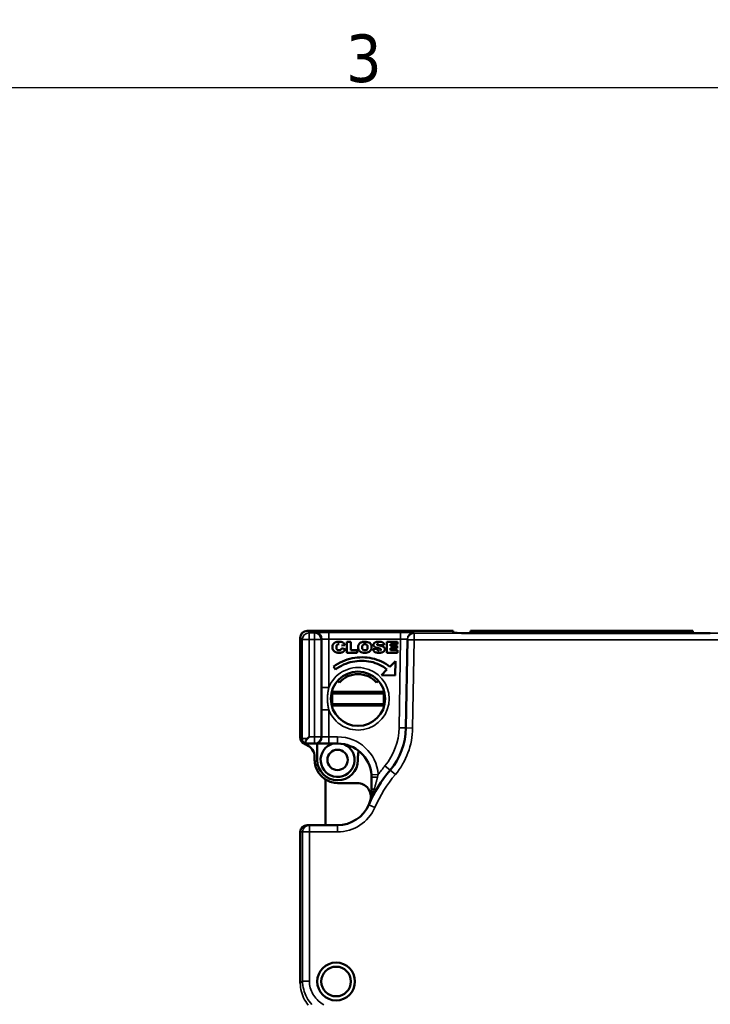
# Model space of a CAD drawing. Header units: millimetres. Extents: x 0 to 420, y 0 to 297.
# Tile 13 of 15: x 220 to 271, y 220 to 292. Entities that reach past the tile are written whole.
import ezdxf

# ---------------------------------------------------------------- set-up
doc = ezdxf.new("R2010")
doc.units = ezdxf.units.MM
doc.layers.get('0').update_dxf_attribs({"lineweight": 25})
for name, color, linetype, lineweight in [('Geometria schizzo (ISO)', 7, 'Continuous', 25), ('Simbolo (ISO)', 7, 'Continuous', 25), ('Visibile (ISO)', 7, 'Continuous', 50), ('Visibile sottile (ISO)', 7, 'Continuous', 35)]:
    doc.layers.add(name, color=color, linetype=linetype, lineweight=lineweight)
doc.styles.add('DEFAULT-ISO', font='TAHOMA.TTF')

# ---------------------------------------------------------------- blocks, each defined once
blk = doc.blocks.new('Bordi Default Border')
at = {"layer": 'Geometria schizzo (ISO)', "flags": 128}
blk.add_lwpolyline([(10, 10), (10, 287), (410, 287), (410, 10), (10, 10)], dxfattribs=at)
at = {"layer": 'Simbolo (ISO)', "insert": (243.911, 287.326), "char_height": 3.5, "attachment_point": 7, "style": 'DEFAULT-ISO'}
blk.add_mtext('3', dxfattribs=at)

msp = doc.modelspace()

# ---------------------------------------------------------------- linework, layer by layer
at = {"layer": 'Visibile (ISO)'}
for p, q in [((240.549, 246.496), (240.549, 239.13)), ((241.049, 246.996), (251.794, 246.996)), ((241.609, 246.899), (241.608, 246.926)), ((241.608, 246.926), (248.441, 246.926)), ((241.609, 246.899), (248.441, 246.899)), ((248.432, 246.391), (248.431, 246.339)), ((248.441, 246.926), (248.441, 246.899)), ((251.794, 246.849), (251.794, 246.996)), ((251.794, 246.996), (251.794, 246.996)), ((252.794, 246.84), (270.729, 246.84)), ((253.068, 246.84), (253.07, 246.855)), ((253.07, 246.855), (253.076, 246.89)), ((269.451, 246.855), (253.07, 246.855)), ((253.076, 246.89), (253.076, 246.996)), ((253.076, 246.996), (269.445, 246.996)), ((269.445, 246.89), (269.445, 246.996)), ((269.445, 246.89), (269.451, 246.855)), ((269.451, 246.855), (269.454, 246.84)), ((243.835, 245.957), (243.578, 245.911)), ((243.59, 245.725), (243.847, 245.66)), ((243.975, 246.194), (243.975, 245.394)), ((244.267, 246.194), (243.975, 246.194)), ((244.267, 245.589), (244.267, 246.194)), ((246.194, 245.677), (245.902, 245.661)), ((246.23, 245.94), (246.731, 245.964)), ((246.907, 246.194), (246.907, 245.394)), ((247.701, 246.194), (246.907, 246.194)), ((247.199, 246.009), (247.701, 246.009)), ((247.199, 245.891), (247.199, 246.009)), ((247.666, 245.891), (247.199, 245.891)), ((247.199, 245.725), (247.666, 245.725)), ((247.199, 245.579), (247.199, 245.725)), ((247.666, 245.725), (247.666, 245.891)), ((247.701, 246.009), (247.701, 246.194)), ((248.431, 246.339), (248.318, 239.858)), ((243.975, 245.394), (244.734, 245.394)), ((244.734, 245.589), (244.267, 245.589)), ((244.734, 245.394), (244.734, 245.589)), ((246.907, 245.394), (247.712, 245.394)), ((247.712, 245.579), (247.199, 245.579)), ((247.712, 245.394), (247.712, 245.579)), ((242.98, 244.375), (243.127, 244.155)), ((247.548, 244.775), (247.135, 244.359)), ((247.529, 243.715), (247.548, 244.775)), ((246.927, 244.149), (246.516, 243.733)), ((246.516, 243.733), (247.529, 243.715)), ((243.435, 243.202), (243.303, 243.334)), ((246.285, 243.334), (246.154, 243.202)), ((242.894, 242.506), (242.894, 241.496)), ((246.694, 242.506), (242.894, 242.506)), ((242.894, 242.401), (246.694, 242.401)), ((246.694, 241.496), (246.694, 242.506)), ((242.894, 241.601), (246.694, 241.601)), ((246.694, 241.496), (242.894, 241.496)), ((241.193, 239.201), (241.076, 239.084)), ((240.822, 238.701), (240.799, 238.701)), ((240.831, 238.701), (240.872, 238.701)), ((240.872, 238.701), (241.585, 238.701)), ((240.936, 238.644), (240.937, 238.644)), ((241.585, 238.701), (241.645, 238.701)), ((242.645, 238.701), (241.645, 238.701)), ((241.794, 238.701), (241.794, 237.501)), ((242.645, 238.701), (243.294, 238.701)), ((241.604, 237.701), (241.604, 237.501)), ((244.794, 237.758), (244.794, 237.501)), ((242.394, 236.071), (242.394, 232.701)), ((244.74, 235.801), (243.304, 235.801)), ((245.794, 236.201), (245.794, 235.201)), ((241.215, 232.701), (241.044, 232.701)), ((243.294, 232.701), (241.215, 232.701)), ((240.549, 221.065), (240.549, 232.205))]:
    msp.add_line(p, q, dxfattribs=at)
at = {"layer": 'Visibile (ISO)', "flags": 128}
for points in [[(243.156, 245.421), (243.129, 245.432), (243.103, 245.446), (243.078, 245.461), (243.054, 245.479), (243.032, 245.5), (243.01, 245.522), (242.989, 245.547), (242.97, 245.573), (242.954, 245.602), (242.94, 245.633), (242.929, 245.666), (242.921, 245.701), (242.915, 245.738), (242.913, 245.777), (242.913, 245.818), (242.916, 245.856), (242.921, 245.893), (242.93, 245.929), (242.941, 245.962), (242.955, 245.993), (242.972, 246.022), (242.991, 246.049), (243.014, 246.074), (243.039, 246.098)], [(243.039, 246.098), (243.049, 246.106), (243.06, 246.114), (243.072, 246.122), (243.084, 246.13), (243.096, 246.137), (243.108, 246.144), (243.121, 246.15), (243.135, 246.156), (243.148, 246.162), (243.162, 246.167), (243.177, 246.172), (243.191, 246.177), (243.207, 246.181), (243.222, 246.185), (243.238, 246.188), (243.254, 246.191), (243.271, 246.194), (243.287, 246.197), (243.305, 246.199), (243.322, 246.2), (243.34, 246.202), (243.359, 246.203), (243.377, 246.203), (243.396, 246.204)], [(243.404, 246.018), (243.381, 246.017), (243.359, 246.014), (243.339, 246.01), (243.32, 246.004), (243.302, 245.996), (243.286, 245.987), (243.27, 245.976), (243.256, 245.963), (243.244, 245.949), (243.232, 245.932), (243.223, 245.913), (243.216, 245.891), (243.21, 245.867), (243.207, 245.841), (243.205, 245.812), (243.205, 245.782), (243.206, 245.753), (243.209, 245.727), (243.213, 245.703), (243.218, 245.681), (243.225, 245.662), (243.233, 245.645), (243.243, 245.63), (243.254, 245.618)], [(243.396, 246.204), (243.426, 246.203), (243.455, 246.202), (243.483, 246.199), (243.509, 246.196), (243.535, 246.192), (243.559, 246.188), (243.582, 246.182), (243.605, 246.176), (243.626, 246.169), (243.646, 246.161), (243.664, 246.152), (243.682, 246.142), (243.699, 246.131), (243.715, 246.12), (243.73, 246.108), (243.745, 246.094), (243.759, 246.08), (243.772, 246.065), (243.784, 246.05), (243.796, 246.033), (243.807, 246.015), (243.817, 245.997), (243.826, 245.977), (243.835, 245.957)], [(243.525, 245.609), (243.529, 245.612), (243.532, 245.616), (243.536, 245.619), (243.539, 245.623), (243.542, 245.627), (243.546, 245.631), (243.549, 245.635), (243.552, 245.639), (243.555, 245.644), (243.558, 245.648), (243.561, 245.653), (243.563, 245.658), (243.566, 245.663), (243.569, 245.668), (243.571, 245.673), (243.574, 245.678), (243.576, 245.684), (243.578, 245.689), (243.58, 245.695), (243.582, 245.701), (243.584, 245.707), (243.586, 245.713), (243.588, 245.719), (243.59, 245.725)], [(245.299, 246.204), (245.247, 246.202), (245.198, 246.198), (245.152, 246.191), (245.108, 246.181), (245.067, 246.168), (245.029, 246.153), (244.993, 246.135), (244.96, 246.114), (244.93, 246.09), (244.902, 246.064), (244.878, 246.035), (244.858, 246.005), (244.84, 245.972), (244.826, 245.937), (244.816, 245.9), (244.809, 245.861), (244.805, 245.819), (244.805, 245.776), (244.808, 245.734), (244.814, 245.695), (244.823, 245.658), (244.836, 245.623), (244.851, 245.591), (244.87, 245.561)], [(244.87, 245.561), (244.917, 245.507), (244.971, 245.463), (245.034, 245.429), (245.107, 245.405), (245.19, 245.39), (245.285, 245.384), (245.385, 245.387), (245.474, 245.399), (245.553, 245.422), (245.62, 245.455), (245.677, 245.496), (245.723, 245.545), (245.759, 245.603), (245.783, 245.672), (245.795, 245.75), (245.796, 245.838), (245.782, 245.919), (245.754, 245.991), (245.712, 246.054), (245.655, 246.107), (245.585, 246.149), (245.502, 246.179), (245.406, 246.197), (245.299, 246.204)], [(245.301, 245.569), (245.278, 245.57), (245.257, 245.572), (245.237, 245.576), (245.217, 245.581), (245.199, 245.588), (245.183, 245.597), (245.167, 245.607), (245.153, 245.619), (245.14, 245.633), (245.129, 245.649), (245.119, 245.667), (245.111, 245.687), (245.105, 245.709), (245.1, 245.733), (245.098, 245.76), (245.097, 245.789), (245.097, 245.818), (245.1, 245.846), (245.104, 245.871), (245.11, 245.894), (245.118, 245.915), (245.127, 245.934), (245.139, 245.951), (245.152, 245.965)], [(245.152, 245.965), (245.156, 245.969), (245.161, 245.973), (245.166, 245.977), (245.171, 245.981), (245.176, 245.985), (245.182, 245.988), (245.187, 245.991), (245.192, 245.994), (245.198, 245.997), (245.204, 246), (245.21, 246.002), (245.216, 246.004), (245.222, 246.007), (245.228, 246.009), (245.235, 246.01), (245.241, 246.012), (245.248, 246.013), (245.255, 246.015), (245.262, 246.016), (245.269, 246.016), (245.276, 246.017), (245.283, 246.018), (245.291, 246.018), (245.298, 246.018)], [(245.298, 246.018), (245.306, 246.018), (245.314, 246.018), (245.321, 246.017), (245.329, 246.017), (245.336, 246.016), (245.343, 246.015), (245.351, 246.013), (245.357, 246.012), (245.364, 246.011), (245.371, 246.009), (245.377, 246.007), (245.384, 246.005), (245.39, 246.003), (245.396, 246), (245.402, 245.998), (245.408, 245.995), (245.414, 245.992), (245.419, 245.989), (245.425, 245.985), (245.43, 245.982), (245.435, 245.978), (245.44, 245.974), (245.445, 245.97), (245.45, 245.966)], [(245.45, 245.966), (245.464, 245.95), (245.477, 245.932), (245.487, 245.911), (245.495, 245.888), (245.501, 245.862), (245.504, 245.834), (245.505, 245.803), (245.504, 245.773), (245.502, 245.745), (245.498, 245.719), (245.493, 245.696), (245.487, 245.675), (245.478, 245.656), (245.469, 245.64), (245.458, 245.625), (245.445, 245.613), (245.431, 245.603), (245.416, 245.594), (245.4, 245.586), (245.382, 245.58), (245.364, 245.575), (245.344, 245.572), (245.323, 245.57), (245.301, 245.569)], [(245.979, 246.086), (245.971, 246.075), (245.964, 246.063), (245.957, 246.051), (245.952, 246.039), (245.947, 246.027), (245.943, 246.015), (245.94, 246.002), (245.938, 245.99), (245.937, 245.977), (245.938, 245.964), (245.938, 245.952), (245.94, 245.94), (245.942, 245.928), (245.946, 245.916), (245.95, 245.905), (245.954, 245.894), (245.96, 245.884), (245.966, 245.874), (245.973, 245.864), (245.981, 245.854), (245.99, 245.845), (245.999, 245.836), (246.01, 245.827), (246.021, 245.819)], [(246.34, 246.204), (246.316, 246.203), (246.292, 246.203), (246.27, 246.201), (246.248, 246.2), (246.227, 246.198), (246.208, 246.195), (246.189, 246.192), (246.17, 246.189), (246.153, 246.185), (246.137, 246.181), (246.121, 246.177), (246.107, 246.172), (246.093, 246.166), (246.079, 246.161), (246.067, 246.155), (246.055, 246.148), (246.043, 246.142), (246.033, 246.135), (246.022, 246.127), (246.013, 246.12), (246.003, 246.112), (245.995, 246.104), (245.987, 246.095), (245.979, 246.086)], [(246.021, 245.819), (246.028, 245.814), (246.035, 245.809), (246.043, 245.804), (246.051, 245.799), (246.06, 245.795), (246.069, 245.79), (246.078, 245.786), (246.088, 245.781), (246.098, 245.777), (246.109, 245.773), (246.12, 245.768), (246.131, 245.764), (246.143, 245.76), (246.155, 245.757), (246.167, 245.753), (246.18, 245.749), (246.193, 245.746), (246.207, 245.742), (246.221, 245.739), (246.235, 245.735), (246.25, 245.732), (246.265, 245.729), (246.281, 245.726), (246.297, 245.723)], [(246.351, 245.54), (246.341, 245.54), (246.331, 245.541), (246.321, 245.542), (246.312, 245.543), (246.303, 245.545), (246.294, 245.547), (246.286, 245.55), (246.277, 245.553), (246.27, 245.557), (246.262, 245.561), (246.255, 245.566), (246.248, 245.571), (246.241, 245.576), (246.235, 245.582), (246.229, 245.588), (246.223, 245.595), (246.218, 245.603), (246.214, 245.611), (246.209, 245.62), (246.205, 245.63), (246.202, 245.64), (246.199, 245.652), (246.196, 245.664), (246.194, 245.677)], [(246.303, 246.057), (246.296, 246.057), (246.289, 246.056), (246.282, 246.056), (246.275, 246.055), (246.268, 246.054), (246.261, 246.052), (246.254, 246.05), (246.247, 246.048), (246.241, 246.045), (246.235, 246.041), (246.229, 246.037), (246.224, 246.032), (246.219, 246.027), (246.214, 246.021), (246.211, 246.015), (246.208, 246.009), (246.206, 246.002), (246.206, 245.994), (246.207, 245.987), (246.209, 245.981), (246.213, 245.975), (246.218, 245.969), (246.223, 245.965), (246.229, 245.961)], [(246.33, 245.931), (246.324, 245.933), (246.317, 245.934), (246.311, 245.935), (246.306, 245.936), (246.3, 245.937), (246.295, 245.938), (246.289, 245.939), (246.284, 245.941), (246.279, 245.942), (246.275, 245.943), (246.27, 245.944), (246.266, 245.945), (246.262, 245.947), (246.258, 245.948), (246.254, 245.949), (246.251, 245.95), (246.247, 245.952), (246.244, 245.953), (246.241, 245.954), (246.239, 245.955), (246.236, 245.957), (246.234, 245.958), (246.231, 245.959), (246.229, 245.961)], [(246.297, 245.723), (246.306, 245.721), (246.316, 245.719), (246.325, 245.717), (246.334, 245.715), (246.342, 245.713), (246.35, 245.711), (246.358, 245.71), (246.366, 245.708), (246.373, 245.706), (246.38, 245.704), (246.386, 245.702), (246.393, 245.7), (246.399, 245.698), (246.405, 245.696), (246.41, 245.694), (246.415, 245.692), (246.42, 245.69), (246.424, 245.688), (246.428, 245.686), (246.432, 245.685), (246.436, 245.683), (246.439, 245.681), (246.442, 245.679), (246.445, 245.677)], [(246.728, 245.773), (246.722, 245.782), (246.715, 245.79), (246.707, 245.798), (246.698, 245.806), (246.689, 245.813), (246.679, 245.821), (246.669, 245.828), (246.658, 245.835), (246.646, 245.842), (246.634, 245.848), (246.621, 245.854), (246.607, 245.86), (246.593, 245.866), (246.577, 245.872), (246.559, 245.878), (246.54, 245.884), (246.519, 245.89), (246.496, 245.896), (246.472, 245.902), (246.447, 245.908), (246.42, 245.914), (246.391, 245.92), (246.361, 245.925), (246.33, 245.931)], [(246.731, 245.964), (246.728, 245.984), (246.723, 246.003), (246.718, 246.021), (246.711, 246.039), (246.704, 246.055), (246.695, 246.071), (246.685, 246.085), (246.674, 246.099), (246.662, 246.112), (246.649, 246.124), (246.634, 246.135), (246.619, 246.145), (246.602, 246.154), (246.585, 246.162), (246.566, 246.17), (246.546, 246.177), (246.524, 246.183), (246.501, 246.188), (246.478, 246.193), (246.452, 246.197), (246.426, 246.2), (246.399, 246.202), (246.37, 246.203), (246.34, 246.204)], [(246.445, 245.677), (246.45, 245.672), (246.455, 245.667), (246.459, 245.663), (246.462, 245.658), (246.466, 245.653), (246.468, 245.648), (246.47, 245.643), (246.472, 245.638), (246.473, 245.633), (246.474, 245.628), (246.474, 245.622), (246.474, 245.617), (246.474, 245.612), (246.473, 245.607), (246.472, 245.602), (246.47, 245.597), (246.468, 245.593), (246.466, 245.588), (246.463, 245.584), (246.459, 245.58), (246.456, 245.575), (246.452, 245.571), (246.447, 245.568), (246.442, 245.564)], [(246.574, 245.417), (246.595, 245.425), (246.614, 245.434), (246.633, 245.444), (246.651, 245.454), (246.667, 245.466), (246.682, 245.478), (246.696, 245.492), (246.709, 245.506), (246.721, 245.521), (246.732, 245.537), (246.741, 245.552), (246.749, 245.569), (246.755, 245.585), (246.76, 245.602), (246.764, 245.62), (246.766, 245.638), (246.766, 245.656), (246.766, 245.674), (246.763, 245.691), (246.76, 245.709), (246.754, 245.725), (246.747, 245.742), (246.739, 245.758), (246.728, 245.773)], [(242.98, 244.375), (243.14, 244.484), (243.306, 244.583), (243.475, 244.672), (243.649, 244.753), (243.825, 244.823), (244.004, 244.884), (244.186, 244.936), (244.369, 244.978), (244.553, 245.011), (244.738, 245.035), (244.924, 245.048), (245.109, 245.053), (245.293, 245.047), (245.477, 245.033), (245.658, 245.008), (245.838, 244.974), (246.014, 244.931), (246.188, 244.878), (246.358, 244.815), (246.523, 244.743), (246.684, 244.662), (246.84, 244.57), (246.991, 244.47), (247.135, 244.359)], [(243.764, 245.506), (243.749, 245.491), (243.732, 245.476), (243.714, 245.462), (243.696, 245.45), (243.676, 245.438), (243.656, 245.428), (243.635, 245.419), (243.612, 245.41), (243.589, 245.403), (243.563, 245.397), (243.536, 245.392), (243.507, 245.389), (243.476, 245.386), (243.444, 245.384), (243.41, 245.384), (243.377, 245.384), (243.344, 245.386), (243.313, 245.388), (243.283, 245.391), (243.255, 245.395), (243.228, 245.4), (243.202, 245.406), (243.178, 245.413), (243.156, 245.421)], [(243.254, 245.618), (243.258, 245.613), (243.263, 245.61), (243.267, 245.606), (243.272, 245.602), (243.277, 245.599), (243.281, 245.596), (243.287, 245.593), (243.292, 245.59), (243.297, 245.588), (243.302, 245.585), (243.308, 245.583), (243.314, 245.581), (243.32, 245.579), (243.326, 245.577), (243.332, 245.576), (243.338, 245.574), (243.344, 245.573), (243.351, 245.572), (243.358, 245.571), (243.364, 245.57), (243.371, 245.57), (243.379, 245.57), (243.386, 245.569), (243.393, 245.569)], [(243.393, 245.569), (243.4, 245.569), (243.408, 245.57), (243.414, 245.57), (243.421, 245.57), (243.428, 245.571), (243.434, 245.571), (243.441, 245.572), (243.447, 245.573), (243.453, 245.574), (243.459, 245.576), (243.464, 245.577), (243.47, 245.579), (243.475, 245.581), (243.481, 245.582), (243.486, 245.584), (243.491, 245.587), (243.496, 245.589), (243.5, 245.591), (243.505, 245.594), (243.509, 245.597), (243.513, 245.599), (243.517, 245.602), (243.521, 245.605), (243.525, 245.609)], [(243.847, 245.66), (243.844, 245.652), (243.842, 245.644), (243.84, 245.637), (243.837, 245.63), (243.834, 245.622), (243.832, 245.615), (243.829, 245.608), (243.826, 245.601), (243.823, 245.595), (243.82, 245.588), (243.817, 245.581), (243.813, 245.575), (243.81, 245.569), (243.806, 245.562), (243.802, 245.556), (243.799, 245.55), (243.795, 245.544), (243.791, 245.539), (243.787, 245.533), (243.782, 245.527), (243.778, 245.522), (243.774, 245.517), (243.769, 245.511), (243.764, 245.506)], [(245.902, 245.661), (245.903, 245.651), (245.905, 245.641), (245.907, 245.632), (245.909, 245.622), (245.911, 245.613), (245.914, 245.603), (245.917, 245.594), (245.92, 245.585), (245.923, 245.576), (245.927, 245.568), (245.931, 245.559), (245.935, 245.551), (245.94, 245.542), (245.945, 245.534), (245.95, 245.526), (245.955, 245.519), (245.961, 245.511), (245.967, 245.503), (245.973, 245.496), (245.979, 245.489), (245.986, 245.482), (245.993, 245.475), (246.001, 245.468), (246.008, 245.462)], [(246.008, 245.462), (246.021, 245.452), (246.035, 245.443), (246.051, 245.434), (246.067, 245.426), (246.085, 245.419), (246.104, 245.413), (246.125, 245.407), (246.147, 245.402), (246.17, 245.397), (246.194, 245.393), (246.219, 245.39), (246.246, 245.387), (246.274, 245.386), (246.304, 245.384), (246.334, 245.384), (246.366, 245.384), (246.396, 245.385), (246.425, 245.387), (246.453, 245.39), (246.48, 245.393), (246.505, 245.398), (246.529, 245.403), (246.552, 245.409), (246.574, 245.417)], [(246.927, 244.149), (246.797, 244.252), (246.66, 244.347), (246.518, 244.432), (246.372, 244.508), (246.22, 244.576), (246.065, 244.634), (245.906, 244.684), (245.743, 244.724), (245.579, 244.756), (245.412, 244.778), (245.243, 244.792), (245.074, 244.797), (244.903, 244.792), (244.733, 244.779), (244.563, 244.757), (244.394, 244.726), (244.226, 244.686), (244.059, 244.637), (243.895, 244.579), (243.734, 244.512), (243.576, 244.436), (243.422, 244.351), (243.272, 244.258), (243.127, 244.155)], [(243.372, 243.363), (243.37, 243.362), (243.369, 243.362), (243.367, 243.362), (243.365, 243.362), (243.363, 243.362), (243.361, 243.362), (243.36, 243.362), (243.358, 243.362), (243.356, 243.362), (243.354, 243.362), (243.352, 243.362), (243.351, 243.362), (243.349, 243.362), (243.347, 243.362), (243.345, 243.362), (243.343, 243.362), (243.341, 243.362), (243.34, 243.362), (243.338, 243.362), (243.336, 243.362), (243.334, 243.362), (243.333, 243.362), (243.331, 243.362), (243.329, 243.362)], [(243.435, 243.202), (243.435, 243.207), (243.435, 243.211), (243.434, 243.215), (243.434, 243.219), (243.434, 243.223), (243.434, 243.228), (243.434, 243.232), (243.434, 243.236), (243.434, 243.24), (243.434, 243.244), (243.434, 243.248), (243.433, 243.252), (243.433, 243.257), (243.433, 243.261), (243.433, 243.265), (243.433, 243.269), (243.433, 243.273), (243.433, 243.277), (243.433, 243.281), (243.433, 243.286), (243.433, 243.29), (243.433, 243.294), (243.433, 243.298), (243.433, 243.302)], [(246.154, 243.202), (246.154, 243.207), (246.154, 243.211), (246.154, 243.215), (246.154, 243.219), (246.155, 243.223), (246.155, 243.228), (246.155, 243.232), (246.155, 243.236), (246.155, 243.24), (246.155, 243.244), (246.155, 243.248), (246.155, 243.252), (246.155, 243.257), (246.155, 243.261), (246.155, 243.265), (246.156, 243.269), (246.156, 243.273), (246.156, 243.277), (246.156, 243.281), (246.156, 243.286), (246.156, 243.29), (246.156, 243.294), (246.156, 243.298), (246.156, 243.302)], [(246.26, 243.362), (246.258, 243.362), (246.256, 243.362), (246.254, 243.362), (246.253, 243.362), (246.251, 243.362), (246.249, 243.362), (246.247, 243.362), (246.245, 243.362), (246.244, 243.362), (246.242, 243.362), (246.24, 243.362), (246.238, 243.362), (246.236, 243.362), (246.235, 243.362), (246.233, 243.362), (246.231, 243.362), (246.229, 243.362), (246.227, 243.362), (246.226, 243.362), (246.224, 243.362), (246.222, 243.362), (246.22, 243.362), (246.218, 243.362), (246.217, 243.363)], [(240.549, 239.135), (240.549, 239.115), (240.55, 239.094), (240.552, 239.074), (240.555, 239.054), (240.558, 239.034), (240.563, 239.014), (240.568, 238.994), (240.574, 238.974), (240.581, 238.955), (240.589, 238.936), (240.597, 238.916), (240.607, 238.897), (240.618, 238.879), (240.629, 238.86), (240.642, 238.842), (240.655, 238.824), (240.669, 238.807), (240.685, 238.79), (240.701, 238.774), (240.719, 238.758), (240.737, 238.742), (240.757, 238.728), (240.777, 238.714), (240.799, 238.701)], [(240.822, 238.701), (240.823, 238.701), (240.823, 238.7), (240.825, 238.699), (240.826, 238.698), (240.828, 238.697), (240.831, 238.696), (240.834, 238.694), (240.837, 238.692), (240.841, 238.689), (240.845, 238.687), (240.849, 238.684), (240.854, 238.681), (240.86, 238.678), (240.865, 238.675), (240.871, 238.672), (240.877, 238.669), (240.884, 238.666), (240.891, 238.663), (240.898, 238.659), (240.905, 238.656), (240.912, 238.653), (240.92, 238.65), (240.928, 238.647), (240.936, 238.644)], [(240.872, 238.701), (240.872, 238.702), (240.873, 238.705), (240.875, 238.709), (240.877, 238.715), (240.88, 238.723), (240.884, 238.732), (240.888, 238.744), (240.893, 238.756), (240.898, 238.77), (240.904, 238.786), (240.911, 238.802), (240.919, 238.82), (240.927, 238.839), (240.936, 238.859), (240.946, 238.88), (240.956, 238.902), (240.967, 238.924), (240.979, 238.947), (240.992, 238.971), (241.007, 238.994), (241.022, 239.017), (241.038, 239.04), (241.056, 239.063), (241.076, 239.084)], [(243.304, 235.801), (243.189, 235.805), (243.076, 235.817), (242.965, 235.836), (242.856, 235.862), (242.75, 235.896), (242.647, 235.936), (242.548, 235.983), (242.451, 236.036), (242.359, 236.095), (242.27, 236.159), (242.186, 236.229), (242.106, 236.304), (242.032, 236.383), (241.962, 236.467), (241.897, 236.556), (241.839, 236.649), (241.786, 236.745), (241.739, 236.845), (241.699, 236.947), (241.665, 237.053), (241.639, 237.162), (241.619, 237.273), (241.608, 237.386), (241.604, 237.501)], [(245.787, 236.392), (245.788, 236.384), (245.788, 236.376), (245.789, 236.368), (245.789, 236.36), (245.79, 236.352), (245.79, 236.344), (245.791, 236.336), (245.791, 236.328), (245.792, 236.32), (245.792, 236.312), (245.792, 236.304), (245.793, 236.296), (245.793, 236.288), (245.793, 236.28), (245.793, 236.272), (245.794, 236.264), (245.794, 236.256), (245.794, 236.248), (245.794, 236.24), (245.794, 236.233), (245.794, 236.225), (245.794, 236.217), (245.794, 236.209), (245.794, 236.201)], [(245.583, 234.194), (245.67, 234.42), (245.734, 234.652), (245.776, 234.893), (245.794, 235.145)], [(245.794, 235.201), (245.794, 235.199), (245.794, 235.196), (245.794, 235.194), (245.794, 235.192), (245.794, 235.189), (245.794, 235.187), (245.794, 235.185), (245.794, 235.182), (245.794, 235.18), (245.794, 235.178), (245.794, 235.175), (245.794, 235.173), (245.794, 235.171), (245.794, 235.168), (245.794, 235.166), (245.794, 235.164), (245.794, 235.162), (245.794, 235.159), (245.794, 235.157), (245.794, 235.155), (245.794, 235.152), (245.794, 235.15), (245.794, 235.148), (245.794, 235.145)]]:
    msp.add_lwpolyline(points, dxfattribs=at)
at = {"layer": 'Visibile (ISO)'}
for centre, radius in [((244.794, 242.001), 2), ((243.294, 237.501), 0.75), ((243.184, 221.193), 1.39), ((243.184, 221.193), 1.09)]:
    msp.add_circle(centre, radius, dxfattribs=at)
for centre, radius, start, end in [((241.049, 246.496), 0.5, 90, 180), ((244.794, 242.001), 1.814, 41.47049, 138.52951), ((243.319, 239.945), 5, 320.255, 359), ((241.12, 239.111), 0.502, 234.85664, 249.85989), ((240.604, 237.701), 1, 9.0318, 70.52801), ((240.604, 237.701), 1, 0.00002, 69.89187), ((243.294, 237.501), 1.25, 106.2602, 67.26582), ((243.294, 236.201), 2.5, 4.37427, 90), ((246.294, 237.758), 1.5, 164.51039, 180), ((243.294, 237.501), 1.5, 180, 0), ((255.467, 229.843), 10.8, 140.255, 156.24343), ((244.74, 234.801), 1, 344.53399, 90), ((243.294, 235.201), 2.5, 270, 336.24343)]:
    msp.add_arc(centre, radius, start, end, dxfattribs=at)
for centre, major_axis, ratio, start_param, end_param in [((252.794, 246.849), (-1, 0), 0.008848, 0, 1.570796), ((252.988, 246.496), (0.088, 0.5), 0.001492, 6.274722, 7.095495), ((269.533, 246.496), (0.088, -0.5), 0.001492, 2.329283, 3.150056), ((241.049, 232.201), (0.355, -0.355), 0.991311, 2.360558, 3.931354)]:
    msp.add_ellipse(centre, major_axis=major_axis, ratio=ratio, start_param=start_param, end_param=end_param, dxfattribs=at)
at = {"layer": 'Visibile sottile (ISO)'}
for p, q in [((240.549, 246.496), (240.693, 246.352)), ((240.549, 239.135), (240.549, 246.496)), ((240.549, 246.496), (240.549, 246.496)), ((251.794, 246.996), (241.049, 246.996)), ((241.193, 246.852), (241.049, 246.996)), ((241.049, 246.996), (241.049, 246.996)), ((241.585, 246.852), (241.193, 246.852)), ((241.193, 246.852), (241.193, 246.352)), ((241.645, 246.882), (241.585, 246.852)), ((241.585, 246.852), (241.585, 246.352)), ((247.932, 246.891), (242.645, 246.891)), ((242.645, 246.891), (242.645, 246.391)), ((242.645, 246.391), (247.932, 246.391)), ((242.645, 242.819), (242.645, 246.391)), ((247.932, 246.391), (247.818, 239.866)), ((247.932, 246.891), (247.932, 246.391)), ((248.931, 246.831), (248.932, 246.882)), ((248.931, 246.831), (321.658, 246.831)), ((248.931, 246.831), (248.931, 246.331)), ((269.445, 246.996), (253.076, 246.996)), ((240.693, 246.352), (240.693, 239.084)), ((240.693, 246.352), (241.193, 246.352)), ((241.193, 246.352), (241.585, 246.352)), ((241.193, 239.201), (241.193, 246.352)), ((241.585, 246.352), (241.585, 239.201)), ((241.585, 246.352), (242.085, 246.352)), ((242.085, 246.352), (242.145, 246.382)), ((242.085, 239.201), (242.085, 246.352)), ((242.145, 246.382), (242.145, 242.819)), ((248.931, 246.331), (248.431, 246.339)), ((248.818, 239.849), (248.931, 246.331)), ((321.658, 246.331), (248.931, 246.331)), ((242.645, 242.819), (242.145, 242.819)), ((242.145, 241.183), (242.145, 239.201)), ((242.645, 241.183), (242.145, 241.183)), ((242.645, 239.201), (242.645, 241.183)), ((241.585, 239.201), (241.193, 239.201)), ((241.585, 239.201), (241.585, 238.701)), ((241.585, 239.201), (242.085, 239.201)), ((242.145, 239.201), (242.085, 239.201)), ((242.645, 239.201), (242.145, 239.201)), ((243.294, 239.201), (242.645, 239.201)), ((242.645, 239.201), (242.645, 238.701)), ((243.294, 239.201), (243.294, 238.701)), ((248.318, 239.858), (247.818, 239.866)), ((248.818, 239.849), (248.318, 239.858)), ((240.693, 239.084), (241.076, 239.084)), ((247.163, 236.748), (246.779, 237.068)), ((246.286, 236.43), (245.787, 236.392)), ((247.548, 236.428), (247.163, 236.748)), ((246.04, 233.992), (245.583, 234.194)), ((241.215, 232.201), (241.215, 232.701)), ((243.294, 232.201), (243.294, 232.701)), ((240.549, 232.201), (240.715, 232.201)), ((240.549, 232.201), (240.549, 221.065)), ((240.715, 221.222), (240.715, 232.201)), ((241.215, 232.201), (240.715, 232.201)), ((241.215, 232.201), (243.294, 232.201)), ((241.215, 232.201), (241.215, 221.222)), ((240.549, 221.065), (240.715, 221.222)), ((240.549, 221.065), (240.549, 221.065)), ((240.715, 221.222), (241.215, 221.222))]:
    msp.add_line(p, q, dxfattribs=at)
at = {"layer": 'Visibile sottile (ISO)', "flags": 128}
for points in [[(242.145, 242.819), (242.145, 242.751), (242.145, 242.683), (242.145, 242.614), (242.145, 242.546), (242.145, 242.478), (242.145, 242.41), (242.145, 242.342), (242.145, 242.274), (242.145, 242.205), (242.145, 242.137), (242.145, 242.069), (242.145, 242.001), (242.145, 241.933), (242.145, 241.864), (242.145, 241.796), (242.145, 241.728), (242.145, 241.66), (242.145, 241.592), (242.145, 241.524), (242.145, 241.455), (242.145, 241.387), (242.145, 241.319), (242.145, 241.251), (242.145, 241.183)], [(242.645, 241.183), (242.63, 241.25), (242.617, 241.317), (242.605, 241.385), (242.594, 241.453), (242.584, 241.521), (242.575, 241.589), (242.568, 241.658), (242.562, 241.726), (242.557, 241.795), (242.554, 241.864), (242.552, 241.932), (242.551, 242.001), (242.552, 242.069), (242.554, 242.138), (242.557, 242.207), (242.562, 242.275), (242.568, 242.344), (242.575, 242.412), (242.584, 242.481), (242.594, 242.549), (242.605, 242.617), (242.617, 242.684), (242.63, 242.752), (242.645, 242.819)], [(240.693, 239.084), (240.688, 239.086), (240.684, 239.087), (240.68, 239.089), (240.675, 239.09), (240.671, 239.092), (240.667, 239.093), (240.662, 239.095), (240.658, 239.096), (240.653, 239.098), (240.649, 239.099), (240.645, 239.101), (240.64, 239.102), (240.636, 239.104), (240.632, 239.105), (240.627, 239.107), (240.623, 239.108), (240.619, 239.11), (240.614, 239.111), (240.61, 239.113), (240.605, 239.114), (240.601, 239.116), (240.597, 239.118), (240.592, 239.119), (240.588, 239.121), (240.584, 239.122), (240.579, 239.124), (240.575, 239.125), (240.571, 239.127), (240.566, 239.128), (240.562, 239.13), (240.557, 239.132), (240.553, 239.133), (240.549, 239.135)], [(240.937, 238.644), (240.938, 238.643), (240.938, 238.643), (240.938, 238.643), (240.939, 238.643), (240.939, 238.643), (240.94, 238.643), (240.94, 238.643), (240.941, 238.642), (240.941, 238.642), (240.941, 238.642), (240.942, 238.642), (240.942, 238.642), (240.943, 238.642), (240.943, 238.641), (240.944, 238.641), (240.944, 238.641), (240.944, 238.641), (240.945, 238.641), (240.945, 238.641), (240.946, 238.641), (240.946, 238.64), (240.947, 238.64), (240.947, 238.64), (240.948, 238.64)], [(246.002, 235.372), (246.011, 235.407), (246.021, 235.443), (246.03, 235.479), (246.039, 235.514), (246.049, 235.55), (246.058, 235.586), (246.068, 235.622), (246.078, 235.659), (246.087, 235.695), (246.097, 235.731), (246.107, 235.767), (246.116, 235.803), (246.126, 235.84), (246.136, 235.876), (246.146, 235.912), (246.156, 235.949), (246.166, 235.985), (246.176, 236.022), (246.186, 236.058), (246.196, 236.095), (246.207, 236.131), (246.217, 236.168), (246.227, 236.204), (246.237, 236.24)], [(245.583, 234.194), (245.603, 234.241), (245.624, 234.289), (245.644, 234.337), (245.664, 234.385), (245.684, 234.433), (245.703, 234.481), (245.723, 234.529), (245.742, 234.577), (245.76, 234.626), (245.779, 234.675), (245.797, 234.723), (245.815, 234.772), (245.832, 234.821), (245.85, 234.87), (245.867, 234.92), (245.883, 234.969), (245.899, 235.019), (245.915, 235.069), (245.931, 235.119), (245.946, 235.169), (245.961, 235.219), (245.975, 235.27), (245.989, 235.321), (246.002, 235.372)], [(240.549, 221.065), (240.554, 220.907), (240.569, 220.75), (240.595, 220.594), (240.63, 220.439), (240.675, 220.288), (240.729, 220.139), (240.792, 219.994), (240.864, 219.854), (240.944, 219.718), (241.033, 219.587), (241.13, 219.462)], [(241.401, 219.501), (241.296, 219.62), (241.199, 219.744), (241.11, 219.875), (241.03, 220.011), (240.958, 220.152), (240.895, 220.297), (240.841, 220.445), (240.796, 220.597), (240.761, 220.751), (240.735, 220.907), (240.72, 221.064), (240.715, 221.222)], [(241.215, 221.222), (241.219, 221.096), (241.233, 220.97), (241.254, 220.847), (241.284, 220.725), (241.322, 220.605), (241.368, 220.489), (241.42, 220.375), (241.48, 220.264), (241.546, 220.158), (241.618, 220.055), (241.697, 219.956), (241.781, 219.862), (241.87, 219.774), (241.964, 219.69), (242.063, 219.612), (242.166, 219.541), (242.273, 219.475)]]:
    msp.add_lwpolyline(points, dxfattribs=at)
at = {"layer": 'Visibile sottile (ISO)'}
for centre, radius, start, end in [((244.794, 242.001), 2.3, 200.8374, 159.1626), ((243.294, 236.201), 3, 4.37427, 90), ((243.319, 239.945), 4.5, 320.255, 359), ((243.319, 239.945), 5.5, 320.255, 359), ((255.467, 229.843), 11.3, 140.255, 144.34541), ((255.467, 229.843), 10.3, 140.255, 156.24343), ((243.294, 235.201), 3, 270, 336.24343)]:
    msp.add_arc(centre, radius, start, end, dxfattribs=at)
for centre, major_axis, ratio, start_param, end_param in [((241.049, 246.496), (0.354, 0.354), 0.999924, 0.785436, 2.356156), ((241.193, 246.352), (-0.354, -0.354), 0.999924, 3.927029, 5.497749), ((241.585, 246.352), (-0.224, 0.447), 0.99981, 4.248848, 5.819492), ((242.645, 246.882), (1, 0), 0.008727, 1.570796, 3.124139), ((241.645, 246.382), (-0.224, 0.447), 0.99981, 4.248848, 5.819492), ((242.645, 246.382), (-0.5, 0), 0.017454, 4.712389, 6.265732), ((247.932, 246.882), (-1, 0), 0.008726, 3.14144, 4.712237), ((247.932, 246.382), (0.5, 0.009), 0.017435, 6.282576, 7.853373), ((248.931, 246.331), (-0.5, 0.009), 0.999962, 4.729842, 6.283185), ((248.932, 246.382), (-0.5, 0.009), 0.999962, 4.729842, 6.283185), ((241.585, 239.201), (0, -0.5), 0.999848, 0, 1.570796), ((241.645, 239.201), (0, -0.5), 0.999848, 0, 1.570796), ((241.193, 239.084), (-0.16, -0.474), 0.999958, 5.037982, 5.912108), ((244.228, 236.905), (0.638, 2.805), 0.733975, 4.641833, 4.709757), ((246.294, 236.201), (-0.5, 0), 0.07971, 4.826889, 6.283185), ((246.294, 235.201), (-0.5, 0), 0.42069, 5.336571, 6.283185), ((241.215, 232.201), (0, 0.5), 0.999962, 0, 1.570796)]:
    msp.add_ellipse(centre, major_axis=major_axis, ratio=ratio, start_param=start_param, end_param=end_param, dxfattribs=at)

# ---------------------------------------------------------------- block references
msp.add_blockref('Bordi Default Border', (0, 0))

doc.saveas('drawing.dxf')
